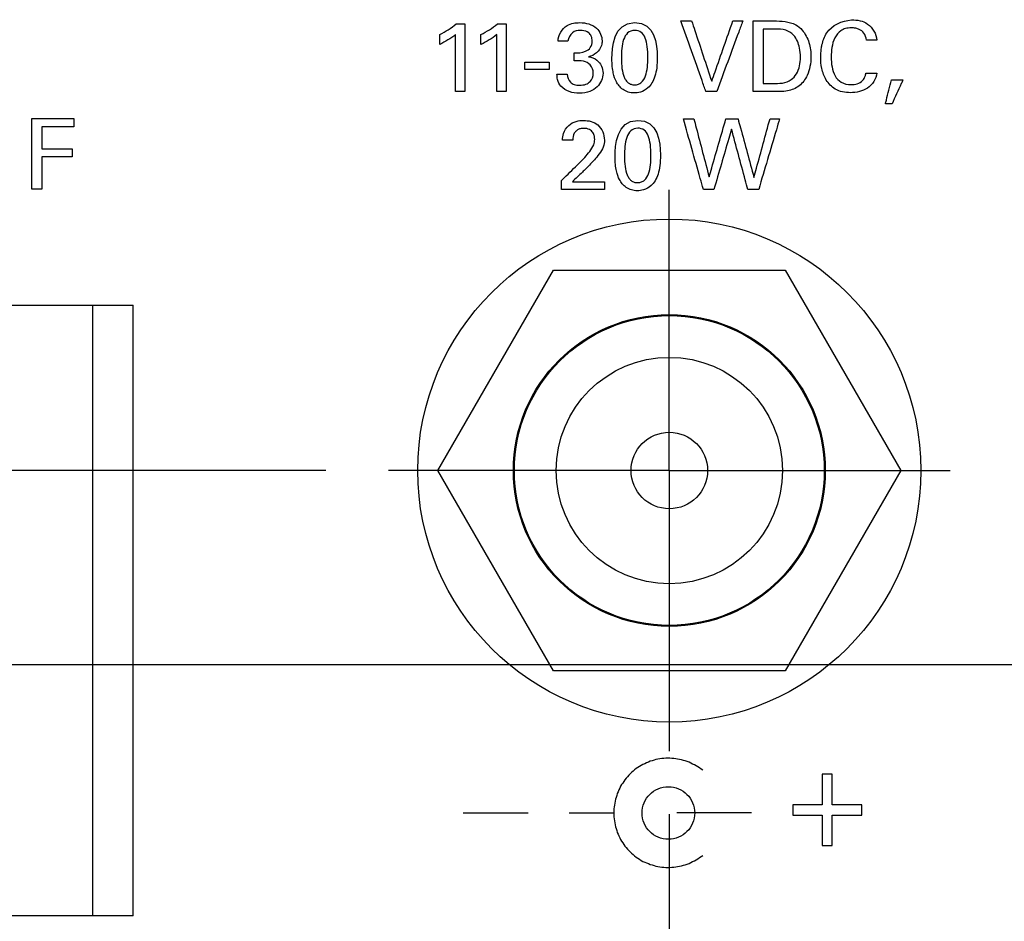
# Model space of a CAD drawing. Header units: inches. Extents: x 0 to 34, y 0 to 22.
# Tile 6 of 100: x 10.7 to 11.7, y 2.6 to 3.5. Entities that reach past the tile are written whole.
import ezdxf

# ---------------------------------------------------------------- set-up
doc = ezdxf.new("R2010")
doc.units = ezdxf.units.IN
doc.header["$LTSCALE"] = 1.87
doc.header["$MEASUREMENT"] = 0
doc.linetypes.add('CENTER', pattern=[0.6, 0.375, -0.075, 0.075, -0.075])
doc.layers.get('0').update_dxf_attribs({"linetype": 'CONTINUOUS'})
for name, color, linetype in [('DATUMCURVES', 7, 'CONTINUOUS'), ('DEFAULT_1', 7, 'CENTER'), ('DIMENSIONS', 7, 'CONTINUOUS')]:
    doc.layers.add(name, color=color, linetype=linetype)
doc.styles.get("Standard").update_dxf_attribs({"font": 'txt', "width": 0.8})
doc.dimstyles.new('DIMSTYLE_1', dxfattribs={"dimtxt": 0.125, "dimasz": 0.18, "dimexe": 0.18, "dimexo": 0.0625, "dimgap": 0.09, "dimtad": 0, "dimtih": 1, "dimtoh": 1, "dimdec": 3, "dimzin": 4, "dimdsep": 46, "dimtxsty": 'STANDARD', "dimblk": '_FILLED', "dimblk1": '_FILLED', "dimblk2": '_FILLED', "dimcen": 0.09, "dimadec": 0, "dimazin": 0, "dimtp": 0.001, "dimtm": 0.001, "dimtfac": 1, "dimtdec": 3, "dimtofl": 0, "dimtmove": 0, "dimatfit": 3, "dimldrblk": '_FILLED', "dimfxl": 1, "dimtolj": 1, "dimtzin": 4, "dimarcsym": 0})

# ---------------------------------------------------------------- blocks, each defined once
blk = doc.blocks.new('_FILLED')
at = {"color": 0, "linetype": 'BYBLOCK'}
blk.add_solid([(0, 0), (-1, 0.1736), (-1, -0.1736)], dxfattribs=at)
blk = doc.blocks.new('*D0')
at = {"layer": 'DIMENSIONS', "color": 2, "linetype": 'CONTINUOUS'}
for p, q in [((11.03997, 3.04193), (7.36783, 3.04193)), ((7.49283, 3.04193), (7.49283, 2.70954)), ((7.49283, 2.07298), (7.49283, 2.45954)), ((9.43001, 2.07298), (7.36783, 2.07298))]:
    blk.add_line(p, q, dxfattribs=at)
at = {"layer": 'DIMENSIONS', "color": 2, "linetype": 'CONTINUOUS', "xscale": 0.18, "yscale": 0.18, "zscale": 0.18}
for p, rotation in [((7.49283, 3.04193), 90), ((7.49283, 2.07298), 270)]:
    blk.add_blockref('_FILLED', p, dxfattribs=dict(at, rotation=rotation))
at = {"layer": 'DIMENSIONS', "color": 2, "linetype": 'CONTINUOUS', "width": 0.8}
for s, p in [('[', (7.40533, 2.52204)), (']', (8.00533, 2.52204)), ('.969', (6.88033, 2.52204)), ('24.61', (7.50533, 2.52204))]:
    blk.add_text(s, height=0.125, dxfattribs=at).set_placement(p)
blk = doc.blocks.new('*D1')
at = {"layer": 'DIMENSIONS', "color": 2, "linetype": 'CONTINUOUS'}
for p, q in [((12.29197, 2.84893), (8.58528, 2.84893)), ((8.71028, 2.84893), (8.71028, 2.5908)), ((8.71028, 2.07298), (8.71028, 2.3408)), ((9.43001, 2.07298), (8.58528, 2.07298))]:
    blk.add_line(p, q, dxfattribs=at)
at = {"layer": 'DIMENSIONS', "color": 2, "linetype": 'CONTINUOUS', "xscale": 0.18, "yscale": 0.18, "zscale": 0.18}
for p, rotation in [((8.71028, 2.84893), 90), ((8.71028, 2.07298), 270)]:
    blk.add_blockref('_FILLED', p, dxfattribs=dict(at, rotation=rotation))
at = {"layer": 'DIMENSIONS', "color": 2, "linetype": 'CONTINUOUS', "width": 0.8}
for s, p in [('[', (8.62278, 2.4033)), (']', (9.22278, 2.4033)), ('.776', (8.09778, 2.4033)), ('19.71', (8.72278, 2.4033))]:
    blk.add_text(s, height=0.125, dxfattribs=at).set_placement(p)
blk = doc.blocks.new('*D2')
at = {"layer": 'DIMENSIONS', "color": 2, "linetype": 'CONTINUOUS'}
for p, q in [((11.38147, 2.70043), (11.38147, 1.36166)), ((9.3424, 2.16036), (9.3424, 1.36166)), ((9.3424, 1.48666), (9.64995, 1.48666)), ((11.38147, 1.48666), (11.09995, 1.48666))]:
    blk.add_line(p, q, dxfattribs=at)
at = {"layer": 'DIMENSIONS', "color": 2, "linetype": 'CONTINUOUS', "xscale": 0.18, "yscale": 0.18, "zscale": 0.18, "rotation": 180}
blk.add_blockref('_FILLED', (9.3424, 1.48666), dxfattribs=at)
at = {"layer": 'DIMENSIONS', "color": 2, "linetype": 'CONTINUOUS', "xscale": 0.18, "yscale": 0.18, "zscale": 0.18}
blk.add_blockref('_FILLED', (11.38147, 1.48666), dxfattribs=at)
at = {"layer": 'DIMENSIONS', "color": 2, "linetype": 'CONTINUOUS', "width": 0.8}
for s, p in [('[', (10.33745, 1.42416)), (']', (10.93745, 1.42416)), ('2.039', (9.71245, 1.42416)), ('51.79', (10.43745, 1.42416))]:
    blk.add_text(s, height=0.125, dxfattribs=at).set_placement(p)
blk = doc.blocks.new('*D3')
at = {"layer": 'DIMENSIONS', "color": 2, "linetype": 'CONTINUOUS'}
for p, q in [((12.35447, 2.78643), (12.35447, 1.00759)), ((9.3424, 2.16036), (9.3424, 1.00759)), ((9.3424, 1.13259), (10.11247, 1.13259)), ((12.35447, 1.13259), (11.56247, 1.13259))]:
    blk.add_line(p, q, dxfattribs=at)
at = {"layer": 'DIMENSIONS', "color": 2, "linetype": 'CONTINUOUS', "xscale": 0.18, "yscale": 0.18, "zscale": 0.18, "rotation": 180}
blk.add_blockref('_FILLED', (9.3424, 1.13259), dxfattribs=at)
at = {"layer": 'DIMENSIONS', "color": 2, "linetype": 'CONTINUOUS', "xscale": 0.18, "yscale": 0.18, "zscale": 0.18}
blk.add_blockref('_FILLED', (12.35447, 1.13259), dxfattribs=at)
at = {"layer": 'DIMENSIONS', "color": 2, "linetype": 'CONTINUOUS', "width": 0.8}
for s, p in [('[', (10.79997, 1.07009)), (']', (11.39997, 1.07009)), ('3.012', (10.17497, 1.07009)), ('76.51', (10.89997, 1.07009))]:
    blk.add_text(s, height=0.125, dxfattribs=at).set_placement(p)

msp = doc.modelspace()

# ---------------------------------------------------------------- linework, layer by layer
at = {"color": 7, "linetype": 'CONTINUOUS'}
for p, q in [((11.15147, 3.04193), (11.26647, 3.24112)), ((11.26647, 3.24112), (11.49647, 3.24112)), ((11.49647, 3.24112), (11.61147, 3.04193)), ((9.86447, 3.20643), (10.84847, 3.20643)), ((10.80847, 2.59943), (10.80847, 3.20643)), ((10.84847, 2.59943), (10.84847, 3.20643)), ((11.26647, 2.84275), (11.15147, 3.04193)), ((11.61147, 3.04193), (11.49647, 2.84275)), ((11.49647, 2.84275), (11.26647, 2.84275)), ((10.84847, 2.59943), (9.86447, 2.59943))]:
    msp.add_line(p, q, dxfattribs=at)
for radius in [0.25, 0.155, 0.154, 0.1125, 0.038]:
    msp.add_circle((11.38147, 3.04193), radius, dxfattribs=at)
at = {"layer": 'DATUMCURVES', "color": 40, "linetype": 'CONTINUOUS'}
for points in [[(11.15333, 3.47526, 5.187), (11.15908, 3.47827, 5.187), (11.16471, 3.48166, 5.187), (11.16966, 3.48586, 5.187)], [(11.16966, 3.48586, 5.187), (11.17255, 3.48586, 5.187), (11.17543, 3.48586, 5.187), (11.17832, 3.48586, 5.187)], [(11.19426, 3.47526, 5.187), (11.20001, 3.47827, 5.187), (11.20564, 3.48166, 5.187), (11.2106, 3.48586, 5.187)], [(11.2106, 3.48586, 5.187), (11.21348, 3.48586, 5.187), (11.21637, 3.48586, 5.187), (11.21925, 3.48586, 5.187)], [(11.32444, 3.45145, 5.187), (11.32444, 3.46145, 5.187), (11.32561, 3.48722, 5.187), (11.347, 3.48722, 5.187)], [(11.347, 3.48722, 5.187), (11.36713, 3.48722, 5.187), (11.36955, 3.46564, 5.187), (11.36955, 3.453, 5.187)], [(11.16899, 3.47526, 5.187), (11.16428, 3.47132, 5.187), (11.15889, 3.46815, 5.187), (11.15333, 3.46554, 5.187)], [(11.20991, 3.47526, 5.187), (11.2052, 3.47132, 5.187), (11.19982, 3.46815, 5.187), (11.19426, 3.46554, 5.187)], [(11.28682, 3.44921, 5.187), (11.28682, 3.45183, 5.187), (11.28682, 3.45446, 5.187), (11.28682, 3.45708, 5.187)], [(11.23782, 3.44046, 5.187), (11.23782, 3.44292, 5.187), (11.23782, 3.44538, 5.187), (11.23782, 3.44785, 5.187)], [(11.26222, 3.44785, 5.187), (11.26222, 3.44538, 5.187), (11.26222, 3.44292, 5.187), (11.26222, 3.44046, 5.187)], [(11.48418, 3.42656, 5.187), (11.49044, 3.42656, 5.187), (11.49755, 3.42669, 5.187), (11.50256, 3.43044, 5.187)], [(11.60279, 3.40633, 5.187), (11.60059, 3.40633, 5.187), (11.59838, 3.40633, 5.187), (11.59618, 3.40633, 5.187)], [(10.78975, 3.39195, 5.187), (10.78975, 3.38919, 5.187), (10.78975, 3.38644, 5.187), (10.78975, 3.38368, 5.187)], [(11.32755, 3.35422, 5.187), (11.32755, 3.36423, 5.187), (11.32872, 3.39, 5.187), (11.35011, 3.39, 5.187)], [(11.35011, 3.39, 5.187), (11.37023, 3.39, 5.187), (11.37267, 3.36842, 5.187), (11.37267, 3.35578, 5.187)], [(10.7879, 3.3618, 5.187), (10.7879, 3.35908, 5.187), (10.7879, 3.35636, 5.187), (10.7879, 3.35364, 5.187)], [(11.31715, 3.32904, 5.187), (11.31715, 3.32648, 5.187), (11.31715, 3.32392, 5.187), (11.31715, 3.32136, 5.187)], [(11.35515, 2.74969, 5.187), (11.35292, 2.74833, 5.187), (11.3507, 2.74696, 5.187), (11.34848, 2.74559, 5.187)], [(11.36245, 2.75292, 5.187), (11.36001, 2.75184, 5.187), (11.35758, 2.75077, 5.187), (11.35515, 2.74969, 5.187)], [(11.37005, 2.75509, 5.187), (11.36752, 2.75437, 5.187), (11.36498, 2.75364, 5.187), (11.36245, 2.75292, 5.187)], [(11.37798, 2.75607, 5.187), (11.37534, 2.75574, 5.187), (11.37269, 2.75541, 5.187), (11.37005, 2.75509, 5.187)], [(11.378, 2.75607, 5.187), (11.37799, 2.75607, 5.187), (11.37798, 2.75607, 5.187), (11.37798, 2.75607, 5.187)], [(11.38592, 2.75574, 5.187), (11.38328, 2.75585, 5.187), (11.38064, 2.75596, 5.187), (11.378, 2.75607, 5.187)], [(11.39352, 2.75449, 5.187), (11.39099, 2.75491, 5.187), (11.38846, 2.75532, 5.187), (11.38592, 2.75574, 5.187)], [(11.40114, 2.75194, 5.187), (11.3986, 2.75279, 5.187), (11.39606, 2.75364, 5.187), (11.39352, 2.75449, 5.187)], [(11.40811, 2.74847, 5.187), (11.40579, 2.74963, 5.187), (11.40347, 2.75079, 5.187), (11.40114, 2.75194, 5.187)], [(11.34247, 2.74052, 5.187), (11.34078, 2.73851, 5.187), (11.33909, 2.73651, 5.187), (11.33739, 2.7345, 5.187)], [(11.34848, 2.74559, 5.187), (11.34647, 2.7439, 5.187), (11.34447, 2.74221, 5.187), (11.34247, 2.74052, 5.187)], [(11.41479, 2.74402, 5.187), (11.41256, 2.7455, 5.187), (11.41034, 2.74699, 5.187), (11.40811, 2.74847, 5.187)], [(11.33739, 2.7345, 5.187), (11.33591, 2.73238, 5.187), (11.33443, 2.73027, 5.187), (11.33295, 2.72815, 5.187)], [(11.3298, 2.72085, 5.187), (11.32906, 2.71831, 5.187), (11.32832, 2.71577, 5.187), (11.32757, 2.71323, 5.187)], [(11.33295, 2.72815, 5.187), (11.3319, 2.72572, 5.187), (11.33085, 2.72329, 5.187), (11.3298, 2.72085, 5.187)], [(11.32757, 2.71323, 5.187), (11.32715, 2.71068, 5.187), (11.32672, 2.70813, 5.187), (11.3263, 2.70558, 5.187)], [(11.24131, 2.70143, 5.187), (11.21974, 2.70143, 5.187), (11.19817, 2.70143, 5.187), (11.1766, 2.70143, 5.187)], [(11.3263, 2.70149, 5.187), (11.3115, 2.70149, 5.187), (11.2967, 2.70149, 5.187), (11.28191, 2.70149, 5.187)], [(11.3263, 2.70558, 5.187), (11.3263, 2.70294, 5.187), (11.3263, 2.7003, 5.187), (11.3263, 2.69766, 5.187)], [(11.46302, 2.70154, 5.187), (11.43838, 2.70153, 5.187), (11.41374, 2.70152, 5.187), (11.3891, 2.70151, 5.187)], [(11.3263, 2.69766, 5.187), (11.32672, 2.69502, 5.187), (11.32715, 2.69238, 5.187), (11.32757, 2.68974, 5.187)], [(11.32757, 2.68974, 5.187), (11.32832, 2.68722, 5.187), (11.32906, 2.68469, 5.187), (11.3298, 2.68217, 5.187)], [(11.3298, 2.68217, 5.187), (11.33086, 2.67985, 5.187), (11.33191, 2.67752, 5.187), (11.33297, 2.6752, 5.187)], [(11.33297, 2.6752, 5.187), (11.33446, 2.67298, 5.187), (11.33594, 2.67075, 5.187), (11.33742, 2.66853, 5.187)], [(11.33742, 2.66853, 5.187), (11.33911, 2.66662, 5.187), (11.3408, 2.66471, 5.187), (11.34249, 2.6628, 5.187)], [(11.34249, 2.6628, 5.187), (11.3445, 2.66112, 5.187), (11.34651, 2.65944, 5.187), (11.34852, 2.65776, 5.187)], [(11.34852, 2.65776, 5.187), (11.35074, 2.65627, 5.187), (11.35297, 2.65479, 5.187), (11.35519, 2.65331, 5.187)], [(11.35519, 2.65331, 5.187), (11.35762, 2.65236, 5.187), (11.36005, 2.65141, 5.187), (11.36249, 2.65046, 5.187)], [(11.40118, 2.65141, 5.187), (11.40351, 2.65258, 5.187), (11.40583, 2.65374, 5.187), (11.40815, 2.65491, 5.187)], [(11.40815, 2.65491, 5.187), (11.41037, 2.65638, 5.187), (11.41259, 2.65786, 5.187), (11.41481, 2.65933, 5.187)], [(11.36249, 2.65046, 5.187), (11.36503, 2.64972, 5.187), (11.36757, 2.64898, 5.187), (11.37011, 2.64824, 5.187)], [(11.37011, 2.64824, 5.187), (11.37274, 2.64792, 5.187), (11.37538, 2.6476, 5.187), (11.37802, 2.64729, 5.187)], [(11.37802, 2.64729, 5.187), (11.38066, 2.64739, 5.187), (11.38331, 2.64749, 5.187), (11.38595, 2.64759, 5.187)], [(11.38595, 2.64759, 5.187), (11.38849, 2.64801, 5.187), (11.39103, 2.64844, 5.187), (11.39357, 2.64886, 5.187)], [(11.39357, 2.64886, 5.187), (11.39611, 2.64971, 5.187), (11.39865, 2.65056, 5.187), (11.40118, 2.65141, 5.187)]]:
    msp.add_open_spline(points, degree=3, dxfattribs=at)
for points, knots in [([(11.17832, 3.48586, 5.187), (11.17832, 3.48235, 5.187), (11.17832, 3.45993, 5.187), (11.17832, 3.4375, 5.187), (11.17832, 3.41858, 5.187)], [0, 0, 0, 0, 0.15625, 1, 1, 1, 1]), ([(11.21925, 3.48586, 5.187), (11.21925, 3.48235, 5.187), (11.21925, 3.45993, 5.187), (11.21925, 3.4375, 5.187), (11.21925, 3.41858, 5.187)], [0, 0, 0, 0, 0.15625, 1, 1, 1, 1]), ([(11.27087, 3.46875, 5.187), (11.27108, 3.47472, 5.187), (11.27742, 3.48565, 5.187), (11.2883, 3.48712, 5.187), (11.29265, 3.48712, 5.187)], [0, 0, 0, 0, 0.578866, 1, 1, 1, 1]), ([(11.29265, 3.48712, 5.187), (11.29845, 3.48712, 5.187), (11.30988, 3.48441, 5.187), (11.31462, 3.47352, 5.187), (11.31462, 3.46894, 5.187)], [0, 0, 0, 0, 0.559117, 1, 1, 1, 1]), ([(11.41787, 3.41858, 5.187), (11.41657, 3.42224, 5.187), (11.40824, 3.44564, 5.187), (11.39992, 3.46904, 5.187), (11.39289, 3.48878, 5.187)], [0, 0, 0, 0, 0.15625, 1, 1, 1, 1]), ([(11.39289, 3.48878, 5.187), (11.39345, 3.48878, 5.187), (11.39705, 3.48878, 5.187), (11.40064, 3.48878, 5.187), (11.40368, 3.48878, 5.187)], [0, 0, 0, 0, 0.15625, 1, 1, 1, 1]), ([(11.40368, 3.48878, 5.187), (11.40472, 3.48565, 5.187), (11.41136, 3.46566, 5.187), (11.418, 3.44566, 5.187), (11.42361, 3.42879, 5.187)], [0, 0, 0, 0, 0.15625, 1, 1, 1, 1]), ([(11.42361, 3.42879, 5.187), (11.4247, 3.43191, 5.187), (11.4317, 3.45191, 5.187), (11.43871, 3.47191, 5.187), (11.44461, 3.48878, 5.187)], [0, 0, 0, 0, 0.15625, 1, 1, 1, 1]), ([(11.45443, 3.48878, 5.187), (11.45309, 3.48512, 5.187), (11.44446, 3.46172, 5.187), (11.43584, 3.43832, 5.187), (11.42857, 3.41858, 5.187)], [0, 0, 0, 0, 0.15625, 1, 1, 1, 1]), ([(11.44461, 3.48878, 5.187), (11.44512, 3.48878, 5.187), (11.4484, 3.48878, 5.187), (11.45167, 3.48878, 5.187), (11.45443, 3.48878, 5.187)], [0, 0, 0, 0, 0.15625, 1, 1, 1, 1]), ([(11.46493, 3.48878, 5.187), (11.46599, 3.48878, 5.187), (11.47276, 3.48878, 5.187), (11.47953, 3.48878, 5.187), (11.48525, 3.48878, 5.187)], [0, 0, 0, 0, 0.15625, 1, 1, 1, 1]), ([(11.46493, 3.41858, 5.187), (11.46493, 3.42224, 5.187), (11.46493, 3.44564, 5.187), (11.46493, 3.46904, 5.187), (11.46493, 3.48878, 5.187)], [0, 0, 0, 0, 0.15625, 1, 1, 1, 1]), ([(11.48525, 3.48878, 5.187), (11.49267, 3.48878, 5.187), (11.5037, 3.48848, 5.187), (11.51175, 3.48174, 5.187), (11.51354, 3.47964, 5.187)], [0, 0, 0, 0, 0.728785, 1, 1, 1, 1]), ([(11.53249, 3.46091, 5.187), (11.53268, 3.46225, 5.187), (11.53367, 3.46782, 5.187), (11.53855, 3.4824, 5.187), (11.55871, 3.49196, 5.187), (11.58031, 3.48767, 5.187), (11.58733, 3.47596, 5.187), (11.58781, 3.46982, 5.187)], [0, 0, 0, 0, 0.050517, 0.212168, 0.562563, 0.767784, 1, 1, 1, 1]), ([(11.15333, 3.46554, 5.187), (11.15333, 3.46604, 5.187), (11.15333, 3.46929, 5.187), (11.15333, 3.47253, 5.187), (11.15333, 3.47526, 5.187)], [0, 0, 0, 0, 0.15625, 1, 1, 1, 1]), ([(11.16899, 3.41858, 5.187), (11.16899, 3.42153, 5.187), (11.16899, 3.44043, 5.187), (11.16899, 3.45932, 5.187), (11.16899, 3.47526, 5.187)], [0, 0, 0, 0, 0.15625, 1, 1, 1, 1]), ([(11.19426, 3.46554, 5.187), (11.19426, 3.46604, 5.187), (11.19426, 3.46929, 5.187), (11.19426, 3.47253, 5.187), (11.19426, 3.47526, 5.187)], [0, 0, 0, 0, 0.15625, 1, 1, 1, 1]), ([(11.20991, 3.41858, 5.187), (11.20991, 3.42153, 5.187), (11.20991, 3.44043, 5.187), (11.20991, 3.45932, 5.187), (11.20991, 3.47526, 5.187)], [0, 0, 0, 0, 0.15625, 1, 1, 1, 1]), ([(11.29488, 3.47927, 5.187), (11.29424, 3.47933, 5.187), (11.29077, 3.47945, 5.187), (11.28406, 3.47806, 5.187), (11.28102, 3.47191, 5.187), (11.28069, 3.46875, 5.187)], [0, 0, 0, 0, 0.095359, 0.508717, 1, 1, 1, 1]), ([(11.28682, 3.45708, 5.187), (11.29067, 3.45675, 5.187), (11.29681, 3.45707, 5.187), (11.30375, 3.46204, 5.187), (11.30517, 3.46816, 5.187), (11.30437, 3.47349, 5.187), (11.30098, 3.47795, 5.187), (11.29729, 3.47906, 5.187), (11.29488, 3.47927, 5.187)], [0, 0, 0, 0, 0.288352, 0.434195, 0.602077, 0.724833, 0.827485, 1, 1, 1, 1]), ([(11.3471, 3.47944, 5.187), (11.34449, 3.47943, 5.187), (11.3394, 3.47751, 5.187), (11.3357, 3.47059, 5.187), (11.33397, 3.46138, 5.187), (11.33365, 3.451, 5.187), (11.33416, 3.44106, 5.187), (11.33585, 3.43396, 5.187), (11.33818, 3.42965, 5.187), (11.34044, 3.4272, 5.187), (11.34286, 3.42592, 5.187), (11.34473, 3.42544, 5.187), (11.34603, 3.42532, 5.187), (11.34642, 3.42528, 5.187), (11.3469, 3.42529, 5.187)], [0, 0, 0, 0, 0.111548, 0.223096, 0.334644, 0.446192, 0.584644, 0.723096, 0.792322, 0.861548, 0.930774, 0.965387, 0.982693, 1, 1, 1, 1]), ([(11.3469, 3.42529, 5.187), (11.3474, 3.4253, 5.187), (11.34904, 3.4254, 5.187), (11.35129, 3.42607, 5.187), (11.35488, 3.42824, 5.187), (11.35809, 3.43381, 5.187), (11.35987, 3.44274, 5.187), (11.36044, 3.45764, 5.187), (11.35898, 3.47044, 5.187), (11.35396, 3.47804, 5.187), (11.34936, 3.47945, 5.187), (11.3471, 3.47944, 5.187)], [0, 0, 0, 0, 0.026726, 0.053453, 0.106905, 0.213811, 0.320716, 0.427622, 0.713811, 0.856905, 1, 1, 1, 1]), ([(11.48632, 3.48071, 5.187), (11.48571, 3.48071, 5.187), (11.48182, 3.48071, 5.187), (11.47793, 3.48071, 5.187), (11.47465, 3.48071, 5.187)], [0, 0, 0, 0, 0.15625, 1, 1, 1, 1]), ([(11.47465, 3.48071, 5.187), (11.47465, 3.47789, 5.187), (11.47465, 3.45984, 5.187), (11.47465, 3.44179, 5.187), (11.47465, 3.42656, 5.187)], [0, 0, 0, 0, 0.15625, 1, 1, 1, 1]), ([(11.51354, 3.47964, 5.187), (11.51659, 3.47607, 5.187), (11.52104, 3.46737, 5.187), (11.523, 3.45159, 5.187), (11.52029, 3.43603, 5.187), (11.5114, 3.42337, 5.187), (11.49843, 3.41826, 5.187), (11.48941, 3.41858, 5.187), (11.48467, 3.41858, 5.187)], [0, 0, 0, 0, 0.161567, 0.325647, 0.542246, 0.690958, 0.836633, 1, 1, 1, 1]), ([(11.51179, 3.45271, 5.187), (11.51179, 3.45579, 5.187), (11.51105, 3.46346, 5.187), (11.50705, 3.47424, 5.187), (11.49686, 3.48058, 5.187), (11.48996, 3.48071, 5.187), (11.48632, 3.48071, 5.187)], [0, 0, 0, 0, 0.212861, 0.535381, 0.748028, 1, 1, 1, 1]), ([(11.57741, 3.46982, 5.187), (11.57702, 3.47228, 5.187), (11.57566, 3.47674, 5.187), (11.571, 3.48038, 5.187), (11.56651, 3.48175, 5.187), (11.56184, 3.48214, 5.187), (11.55671, 3.48155, 5.187), (11.55047, 3.47869, 5.187), (11.54526, 3.47197, 5.187), (11.54276, 3.46261, 5.187), (11.54209, 3.45285, 5.187), (11.54255, 3.44638, 5.187), (11.54316, 3.44312, 5.187)], [0, 0, 0, 0, 0.105452, 0.186695, 0.238611, 0.302602, 0.383932, 0.454588, 0.587596, 0.726468, 0.860143, 1, 1, 1, 1]), ([(11.28069, 3.46875, 5.187), (11.28018, 3.46875, 5.187), (11.27691, 3.46875, 5.187), (11.27363, 3.46875, 5.187), (11.27087, 3.46875, 5.187)], [0, 0, 0, 0, 0.15625, 1, 1, 1, 1]), ([(11.31462, 3.46894, 5.187), (11.31462, 3.46743, 5.187), (11.31375, 3.46018, 5.187), (11.30677, 3.45434, 5.187), (11.30121, 3.45309, 5.187)], [0, 0, 0, 0, 0.209413, 1, 1, 1, 1]), ([(11.58781, 3.46982, 5.187), (11.58727, 3.46982, 5.187), (11.5838, 3.46982, 5.187), (11.58034, 3.46982, 5.187), (11.57741, 3.46982, 5.187)], [0, 0, 0, 0, 0.15625, 1, 1, 1, 1]), ([(11.58763, 3.43705, 5.187), (11.58701, 3.43124, 5.187), (11.58154, 3.42254, 5.187), (11.57036, 3.41824, 5.187), (11.5593, 3.41689, 5.187), (11.54643, 3.41937, 5.187), (11.53661, 3.42956, 5.187), (11.53266, 3.44123, 5.187), (11.53165, 3.45182, 5.187), (11.53211, 3.45825, 5.187), (11.53249, 3.46091, 5.187)], [0, 0, 0, 0, 0.184046, 0.276789, 0.37184, 0.534052, 0.66729, 0.796628, 0.91558, 1, 1, 1, 1]), ([(11.23782, 3.44785, 5.187), (11.23909, 3.44785, 5.187), (11.24722, 3.44785, 5.187), (11.25536, 3.44785, 5.187), (11.26222, 3.44785, 5.187)], [0, 0, 0, 0, 0.15625, 1, 1, 1, 1]), ([(11.30587, 3.43686, 5.187), (11.3059, 3.43988, 5.187), (11.30394, 3.44557, 5.187), (11.29566, 3.44957, 5.187), (11.28993, 3.44929, 5.187), (11.28682, 3.44921, 5.187)], [0, 0, 0, 0, 0.339096, 0.63684, 1, 1, 1, 1]), ([(11.30121, 3.45309, 5.187), (11.30415, 3.45268, 5.187), (11.312, 3.45016, 5.187), (11.3156, 3.44158, 5.187), (11.3156, 3.43676, 5.187)], [0, 0, 0, 0, 0.381769, 1, 1, 1, 1]), ([(11.36955, 3.453, 5.187), (11.36955, 3.44503, 5.187), (11.36799, 3.43268, 5.187), (11.36135, 3.42208, 5.187), (11.35251, 3.41749, 5.187), (11.34553, 3.41701, 5.187), (11.34058, 3.41787, 5.187), (11.33534, 3.42039, 5.187), (11.33138, 3.42407, 5.187), (11.32828, 3.42896, 5.187), (11.32556, 3.43608, 5.187), (11.32444, 3.44542, 5.187), (11.32444, 3.45145, 5.187)], [0, 0, 0, 0, 0.085647, 0.171295, 0.237987, 0.304679, 0.403732, 0.502785, 0.601839, 0.700892, 0.850446, 1, 1, 1, 1]), ([(11.50256, 3.43044, 5.187), (11.50462, 3.43199, 5.187), (11.51031, 3.43829, 5.187), (11.51179, 3.44704, 5.187), (11.51179, 3.45271, 5.187)], [0, 0, 0, 0, 0.313027, 1, 1, 1, 1]), ([(11.26222, 3.44046, 5.187), (11.26095, 3.44046, 5.187), (11.25282, 3.44046, 5.187), (11.24468, 3.44046, 5.187), (11.23782, 3.44046, 5.187)], [0, 0, 0, 0, 0.15625, 1, 1, 1, 1]), ([(11.3156, 3.43676, 5.187), (11.3156, 3.43188, 5.187), (11.312, 3.42383, 5.187), (11.30217, 3.41789, 5.187), (11.29224, 3.41644, 5.187), (11.282, 3.41782, 5.187), (11.27374, 3.42276, 5.187), (11.27012, 3.42976, 5.187), (11.26987, 3.43407, 5.187), (11.2698, 3.43589, 5.187)], [0, 0, 0, 0, 0.219679, 0.348955, 0.504905, 0.661174, 0.807804, 0.918008, 1, 1, 1, 1]), ([(11.2698, 3.43589, 5.187), (11.27034, 3.43589, 5.187), (11.27377, 3.43589, 5.187), (11.27721, 3.43589, 5.187), (11.28011, 3.43589, 5.187)], [0, 0, 0, 0, 0.15625, 1, 1, 1, 1]), ([(11.28011, 3.43589, 5.187), (11.28007, 3.43307, 5.187), (11.28166, 3.42832, 5.187), (11.28727, 3.4253, 5.187), (11.29268, 3.42465, 5.187), (11.29828, 3.42542, 5.187), (11.30412, 3.42906, 5.187), (11.30585, 3.43381, 5.187), (11.30587, 3.43686, 5.187)], [0, 0, 0, 0, 0.220496, 0.33765, 0.480718, 0.641216, 0.770924, 1, 1, 1, 1]), ([(11.54316, 3.44312, 5.187), (11.54373, 3.44004, 5.187), (11.5455, 3.43416, 5.187), (11.55216, 3.42678, 5.187), (11.56087, 3.42507, 5.187), (11.56839, 3.42598, 5.187), (11.57355, 3.42903, 5.187), (11.5761, 3.43325, 5.187), (11.57673, 3.43594, 5.187), (11.57693, 3.43705, 5.187)], [0, 0, 0, 0, 0.191223, 0.370916, 0.578777, 0.706078, 0.831771, 0.930378, 1, 1, 1, 1]), ([(11.57693, 3.43705, 5.187), (11.57749, 3.43705, 5.187), (11.58105, 3.43705, 5.187), (11.58462, 3.43705, 5.187), (11.58763, 3.43705, 5.187)], [0, 0, 0, 0, 0.15625, 1, 1, 1, 1]), ([(11.47465, 3.42656, 5.187), (11.47515, 3.42656, 5.187), (11.47832, 3.42656, 5.187), (11.4815, 3.42656, 5.187), (11.48418, 3.42656, 5.187)], [0, 0, 0, 0, 0.15625, 1, 1, 1, 1]), ([(11.59618, 3.40633, 5.187), (11.5965, 3.40758, 5.187), (11.59858, 3.41555, 5.187), (11.60065, 3.42352, 5.187), (11.6024, 3.43025, 5.187)], [0, 0, 0, 0, 0.15625, 1, 1, 1, 1]), ([(11.6024, 3.43025, 5.187), (11.60299, 3.43025, 5.187), (11.60675, 3.43025, 5.187), (11.61051, 3.43025, 5.187), (11.61368, 3.43025, 5.187)], [0, 0, 0, 0, 0.15625, 1, 1, 1, 1]), ([(11.61368, 3.43025, 5.187), (11.61311, 3.429, 5.187), (11.60948, 3.42103, 5.187), (11.60585, 3.41306, 5.187), (11.60279, 3.40633, 5.187)], [0, 0, 0, 0, 0.15625, 1, 1, 1, 1]), ([(11.17832, 3.41858, 5.187), (11.17783, 3.41858, 5.187), (11.17472, 3.41858, 5.187), (11.17161, 3.41858, 5.187), (11.16899, 3.41858, 5.187)], [0, 0, 0, 0, 0.15625, 1, 1, 1, 1]), ([(11.21925, 3.41858, 5.187), (11.21876, 3.41858, 5.187), (11.21565, 3.41858, 5.187), (11.21254, 3.41858, 5.187), (11.20991, 3.41858, 5.187)], [0, 0, 0, 0, 0.15625, 1, 1, 1, 1]), ([(11.42857, 3.41858, 5.187), (11.42801, 3.41858, 5.187), (11.42445, 3.41858, 5.187), (11.42088, 3.41858, 5.187), (11.41787, 3.41858, 5.187)], [0, 0, 0, 0, 0.15625, 1, 1, 1, 1]), ([(11.48467, 3.41858, 5.187), (11.48364, 3.41858, 5.187), (11.47706, 3.41858, 5.187), (11.47048, 3.41858, 5.187), (11.46493, 3.41858, 5.187)], [0, 0, 0, 0, 0.15625, 1, 1, 1, 1]), ([(10.74794, 3.32175, 5.187), (10.74794, 3.32541, 5.187), (10.74794, 3.34881, 5.187), (10.74794, 3.37221, 5.187), (10.74794, 3.39195, 5.187)], [0, 0, 0, 0, 0.15625, 1, 1, 1, 1]), ([(10.74794, 3.39195, 5.187), (10.75012, 3.39195, 5.187), (10.76405, 3.39195, 5.187), (10.77799, 3.39195, 5.187), (10.78975, 3.39195, 5.187)], [0, 0, 0, 0, 0.15625, 1, 1, 1, 1]), ([(11.27534, 3.37026, 5.187), (11.27541, 3.37253, 5.187), (11.27594, 3.37806, 5.187), (11.28074, 3.38541, 5.187), (11.28853, 3.38931, 5.187), (11.29864, 3.39047, 5.187), (11.31256, 3.3874, 5.187), (11.31695, 3.37578, 5.187), (11.31695, 3.37026, 5.187)], [0, 0, 0, 0, 0.107056, 0.258369, 0.390727, 0.504154, 0.739303, 1, 1, 1, 1]), ([(11.39541, 3.39156, 5.187), (11.39595, 3.39156, 5.187), (11.39942, 3.39156, 5.187), (11.40289, 3.39156, 5.187), (11.40581, 3.39156, 5.187)], [0, 0, 0, 0, 0.15625, 1, 1, 1, 1]), ([(11.41534, 3.32136, 5.187), (11.41431, 3.32502, 5.187), (11.40766, 3.34841, 5.187), (11.40102, 3.37181, 5.187), (11.39541, 3.39156, 5.187)], [0, 0, 0, 0, 0.15625, 1, 1, 1, 1]), ([(11.40581, 3.39156, 5.187), (11.4066, 3.38855, 5.187), (11.41166, 3.3693, 5.187), (11.41672, 3.35005, 5.187), (11.42099, 3.3338, 5.187)], [0, 0, 0, 0, 0.15625, 1, 1, 1, 1]), ([(11.42099, 3.3338, 5.187), (11.42186, 3.33681, 5.187), (11.42743, 3.35606, 5.187), (11.43301, 3.37531, 5.187), (11.43771, 3.39156, 5.187)], [0, 0, 0, 0, 0.15625, 1, 1, 1, 1]), ([(11.43771, 3.39156, 5.187), (11.43834, 3.39156, 5.187), (11.44235, 3.39156, 5.187), (11.44637, 3.39156, 5.187), (11.44976, 3.39156, 5.187)], [0, 0, 0, 0, 0.15625, 1, 1, 1, 1]), ([(11.44976, 3.39156, 5.187), (11.45059, 3.38852, 5.187), (11.45587, 3.36911, 5.187), (11.46115, 3.3497, 5.187), (11.46561, 3.33332, 5.187)], [0, 0, 0, 0, 0.15625, 1, 1, 1, 1]), ([(11.46561, 3.33332, 5.187), (11.46644, 3.33635, 5.187), (11.47175, 3.35576, 5.187), (11.47707, 3.37518, 5.187), (11.48155, 3.39156, 5.187)], [0, 0, 0, 0, 0.15625, 1, 1, 1, 1]), ([(11.49108, 3.39156, 5.187), (11.49, 3.3879, 5.187), (11.48306, 3.3645, 5.187), (11.47613, 3.3411, 5.187), (11.47028, 3.32136, 5.187)], [0, 0, 0, 0, 0.15625, 1, 1, 1, 1]), ([(11.48155, 3.39156, 5.187), (11.48205, 3.39156, 5.187), (11.48523, 3.39156, 5.187), (11.4884, 3.39156, 5.187), (11.49108, 3.39156, 5.187)], [0, 0, 0, 0, 0.15625, 1, 1, 1, 1]), ([(10.75786, 3.38368, 5.187), (10.75786, 3.38254, 5.187), (10.75786, 3.37525, 5.187), (10.75786, 3.36796, 5.187), (10.75786, 3.3618, 5.187)], [0, 0, 0, 0, 0.15625, 1, 1, 1, 1]), ([(10.78975, 3.38368, 5.187), (10.78809, 3.38368, 5.187), (10.77746, 3.38368, 5.187), (10.76683, 3.38368, 5.187), (10.75786, 3.38368, 5.187)], [0, 0, 0, 0, 0.15625, 1, 1, 1, 1]), ([(11.28875, 3.37938, 5.187), (11.28805, 3.37872, 5.187), (11.28601, 3.37603, 5.187), (11.28555, 3.37259, 5.187), (11.28555, 3.37026, 5.187)], [0, 0, 0, 0, 0.290057, 1, 1, 1, 1]), ([(11.29197, 3.34751, 5.187), (11.29384, 3.34933, 5.187), (11.2975, 3.35303, 5.187), (11.30246, 3.35898, 5.187), (11.30643, 3.36482, 5.187), (11.30753, 3.37028, 5.187), (11.30708, 3.37443, 5.187), (11.30574, 3.37809, 5.187), (11.30208, 3.38147, 5.187), (11.29729, 3.38222, 5.187), (11.29317, 3.38182, 5.187), (11.2905, 3.38082, 5.187), (11.28921, 3.37983, 5.187), (11.28875, 3.37938, 5.187)], [0, 0, 0, 0, 0.143627, 0.285935, 0.427651, 0.52723, 0.584665, 0.656328, 0.737681, 0.845658, 0.911668, 0.965071, 1, 1, 1, 1]), ([(11.3502, 3.38222, 5.187), (11.3476, 3.38221, 5.187), (11.3425, 3.38029, 5.187), (11.33881, 3.37336, 5.187), (11.33707, 3.36416, 5.187), (11.33675, 3.35378, 5.187), (11.33727, 3.34384, 5.187), (11.33896, 3.33674, 5.187), (11.34128, 3.33243, 5.187), (11.34354, 3.32998, 5.187), (11.34596, 3.32869, 5.187), (11.34783, 3.32822, 5.187), (11.34914, 3.32809, 5.187), (11.34953, 3.32805, 5.187), (11.35001, 3.32807, 5.187)], [0, 0, 0, 0, 0.111548, 0.223096, 0.334644, 0.446192, 0.584644, 0.723096, 0.792322, 0.861548, 0.930774, 0.965387, 0.982693, 1, 1, 1, 1]), ([(11.35001, 3.32807, 5.187), (11.35051, 3.32808, 5.187), (11.35214, 3.32818, 5.187), (11.3544, 3.32884, 5.187), (11.35799, 3.33102, 5.187), (11.36119, 3.33659, 5.187), (11.36298, 3.34552, 5.187), (11.36355, 3.36041, 5.187), (11.36209, 3.37322, 5.187), (11.35707, 3.38082, 5.187), (11.35246, 3.38223, 5.187), (11.3502, 3.38222, 5.187)], [0, 0, 0, 0, 0.026726, 0.053453, 0.106905, 0.213811, 0.320716, 0.427622, 0.713811, 0.856905, 1, 1, 1, 1]), ([(11.44325, 3.38134, 5.187), (11.44234, 3.37822, 5.187), (11.43654, 3.35822, 5.187), (11.43074, 3.33823, 5.187), (11.42585, 3.32136, 5.187)], [0, 0, 0, 0, 0.15625, 1, 1, 1, 1]), ([(11.45949, 3.32136, 5.187), (11.45864, 3.32448, 5.187), (11.45323, 3.34448, 5.187), (11.44782, 3.36447, 5.187), (11.44325, 3.38134, 5.187)], [0, 0, 0, 0, 0.15625, 1, 1, 1, 1]), ([(11.28555, 3.37026, 5.187), (11.28502, 3.37026, 5.187), (11.28162, 3.37026, 5.187), (11.27821, 3.37026, 5.187), (11.27534, 3.37026, 5.187)], [0, 0, 0, 0, 0.15625, 1, 1, 1, 1]), ([(11.31695, 3.37026, 5.187), (11.31695, 3.36922, 5.187), (11.31682, 3.36292, 5.187), (11.31259, 3.35752, 5.187), (11.30937, 3.35344, 5.187)], [0, 0, 0, 0, 0.167775, 1, 1, 1, 1]), ([(10.75786, 3.3618, 5.187), (10.75942, 3.3618, 5.187), (10.76944, 3.3618, 5.187), (10.77945, 3.3618, 5.187), (10.7879, 3.3618, 5.187)], [0, 0, 0, 0, 0.15625, 1, 1, 1, 1]), ([(10.75786, 3.35364, 5.187), (10.75786, 3.35198, 5.187), (10.75786, 3.34135, 5.187), (10.75786, 3.33072, 5.187), (10.75786, 3.32175, 5.187)], [0, 0, 0, 0, 0.15625, 1, 1, 1, 1]), ([(10.7879, 3.35364, 5.187), (10.78634, 3.35364, 5.187), (10.77632, 3.35364, 5.187), (10.76631, 3.35364, 5.187), (10.75786, 3.35364, 5.187)], [0, 0, 0, 0, 0.15625, 1, 1, 1, 1]), ([(11.27437, 3.33021, 5.187), (11.27529, 3.33111, 5.187), (11.28116, 3.33688, 5.187), (11.28702, 3.34264, 5.187), (11.29197, 3.34751, 5.187)], [0, 0, 0, 0, 0.15625, 1, 1, 1, 1]), ([(11.30937, 3.35344, 5.187), (11.30633, 3.34964, 5.187), (11.30196, 3.34542, 5.187), (11.29777, 3.34106, 5.187), (11.29693, 3.34022, 5.187)], [0, 0, 0, 0, 0.803855, 1, 1, 1, 1]), ([(11.37267, 3.35578, 5.187), (11.37267, 3.3478, 5.187), (11.3711, 3.33545, 5.187), (11.36446, 3.32487, 5.187), (11.35562, 3.32027, 5.187), (11.34863, 3.31979, 5.187), (11.34369, 3.32065, 5.187), (11.33844, 3.32317, 5.187), (11.33449, 3.32684, 5.187), (11.3314, 3.33175, 5.187), (11.32867, 3.33886, 5.187), (11.32755, 3.34819, 5.187), (11.32755, 3.35422, 5.187)], [0, 0, 0, 0, 0.085709, 0.171418, 0.238076, 0.304734, 0.403737, 0.50274, 0.601744, 0.700747, 0.850373, 1, 1, 1, 1]), ([(11.29693, 3.34022, 5.187), (11.29632, 3.33964, 5.187), (11.29239, 3.33591, 5.187), (11.28847, 3.33219, 5.187), (11.28516, 3.32904, 5.187)], [0, 0, 0, 0, 0.15625, 1, 1, 1, 1]), ([(11.27437, 3.32136, 5.187), (11.27437, 3.32182, 5.187), (11.27437, 3.32477, 5.187), (11.27437, 3.32772, 5.187), (11.27437, 3.33021, 5.187)], [0, 0, 0, 0, 0.15625, 1, 1, 1, 1]), ([(11.28516, 3.32904, 5.187), (11.28683, 3.32904, 5.187), (11.29749, 3.32904, 5.187), (11.30815, 3.32904, 5.187), (11.31715, 3.32904, 5.187)], [0, 0, 0, 0, 0.15625, 1, 1, 1, 1]), ([(10.75786, 3.32175, 5.187), (10.75734, 3.32175, 5.187), (10.75404, 3.32175, 5.187), (10.75073, 3.32175, 5.187), (10.74794, 3.32175, 5.187)], [0, 0, 0, 0, 0.15625, 1, 1, 1, 1]), ([(11.31715, 3.32136, 5.187), (11.31492, 3.32136, 5.187), (11.30066, 3.32136, 5.187), (11.2864, 3.32136, 5.187), (11.27437, 3.32136, 5.187)], [0, 0, 0, 0, 0.15625, 1, 1, 1, 1]), ([(11.42585, 3.32136, 5.187), (11.4253, 3.32136, 5.187), (11.4218, 3.32136, 5.187), (11.4183, 3.32136, 5.187), (11.41534, 3.32136, 5.187)], [0, 0, 0, 0, 0.15625, 1, 1, 1, 1]), ([(11.47028, 3.32136, 5.187), (11.46971, 3.32136, 5.187), (11.46612, 3.32136, 5.187), (11.46252, 3.32136, 5.187), (11.45949, 3.32136, 5.187)], [0, 0, 0, 0, 0.15625, 1, 1, 1, 1]), ([(11.53341, 2.73995, 5.187), (11.53341, 2.73837, 5.187), (11.53341, 2.72821, 5.187), (11.53341, 2.71806, 5.187), (11.53341, 2.70949, 5.187)], [0, 0, 0, 0, 0.15625, 1, 1, 1, 1]), ([(11.54325, 2.73995, 5.187), (11.54273, 2.73995, 5.187), (11.53946, 2.73995, 5.187), (11.53618, 2.73995, 5.187), (11.53341, 2.73995, 5.187)], [0, 0, 0, 0, 0.15625, 1, 1, 1, 1]), ([(11.54326, 2.70949, 5.187), (11.54326, 2.71107, 5.187), (11.54325, 2.72123, 5.187), (11.54325, 2.73138, 5.187), (11.54325, 2.73995, 5.187)], [0, 0, 0, 0, 0.15625, 1, 1, 1, 1]), ([(11.35439, 2.70151, 5.187), (11.35439, 2.70502, 5.187), (11.35585, 2.71204, 5.187), (11.36161, 2.72044, 5.187), (11.37, 2.7262, 5.187), (11.38054, 2.72839, 5.187), (11.39108, 2.7262, 5.187), (11.39947, 2.72044, 5.187), (11.40522, 2.71204, 5.187), (11.40669, 2.70502, 5.187), (11.40669, 2.70151, 5.187)], [0, 0, 0, 0, 0.124994, 0.249988, 0.374982, 0.499976, 0.624982, 0.749988, 0.874994, 1, 1, 1, 1]), ([(11.40669, 2.70151, 5.187), (11.40669, 2.698, 5.187), (11.40522, 2.69097, 5.187), (11.39947, 2.68258, 5.187), (11.39108, 2.67682, 5.187), (11.38054, 2.67463, 5.187), (11.37, 2.67682, 5.187), (11.36161, 2.68258, 5.187), (11.35585, 2.69097, 5.187), (11.35439, 2.698, 5.187), (11.35439, 2.70151, 5.187)], [0, 0, 0, 0, 0.125006, 0.250012, 0.375018, 0.500024, 0.625018, 0.750012, 0.875006, 1, 1, 1, 1]), ([(11.50425, 2.70949, 5.187), (11.50425, 2.70896, 5.187), (11.50425, 2.70558, 5.187), (11.50424, 2.7022, 5.187), (11.50424, 2.69934, 5.187)], [0, 0, 0, 0, 0.15625, 1, 1, 1, 1]), ([(11.53341, 2.70949, 5.187), (11.53189, 2.70949, 5.187), (11.52217, 2.70949, 5.187), (11.51245, 2.70949, 5.187), (11.50425, 2.70949, 5.187)], [0, 0, 0, 0, 0.15625, 1, 1, 1, 1]), ([(11.57275, 2.70952, 5.187), (11.57121, 2.70951, 5.187), (11.56138, 2.70951, 5.187), (11.55155, 2.7095, 5.187), (11.54326, 2.70949, 5.187)], [0, 0, 0, 0, 0.15625, 1, 1, 1, 1]), ([(11.57276, 2.69937, 5.187), (11.57276, 2.6999, 5.187), (11.57275, 2.70328, 5.187), (11.57275, 2.70666, 5.187), (11.57275, 2.70952, 5.187)], [0, 0, 0, 0, 0.15625, 1, 1, 1, 1]), ([(11.50424, 2.69934, 5.187), (11.50576, 2.69935, 5.187), (11.51549, 2.69935, 5.187), (11.52522, 2.69936, 5.187), (11.53343, 2.69937, 5.187)], [0, 0, 0, 0, 0.15625, 1, 1, 1, 1]), ([(11.53343, 2.69937, 5.187), (11.53343, 2.6978, 5.187), (11.53343, 2.68775, 5.187), (11.53344, 2.67771, 5.187), (11.53344, 2.66923, 5.187)], [0, 0, 0, 0, 0.15625, 1, 1, 1, 1]), ([(11.54326, 2.69937, 5.187), (11.5448, 2.69937, 5.187), (11.55463, 2.69937, 5.187), (11.56446, 2.69937, 5.187), (11.57276, 2.69937, 5.187)], [0, 0, 0, 0, 0.15625, 1, 1, 1, 1]), ([(11.54327, 2.66923, 5.187), (11.54327, 2.6708, 5.187), (11.54327, 2.68085, 5.187), (11.54326, 2.69089, 5.187), (11.54326, 2.69937, 5.187)], [0, 0, 0, 0, 0.15625, 1, 1, 1, 1]), ([(11.53344, 2.66923, 5.187), (11.53395, 2.66923, 5.187), (11.53723, 2.66923, 5.187), (11.54051, 2.66923, 5.187), (11.54327, 2.66923, 5.187)], [0, 0, 0, 0, 0.15625, 1, 1, 1, 1])]:
    msp.add_open_spline(points, degree=3, knots=knots, dxfattribs=at)
at = {"layer": 'DEFAULT_1', "color": 7, "linetype": 'CENTER'}
for q in [(11.38147, 3.32093), (11.10247, 3.04193), (11.38147, 2.76293), (11.66047, 3.04193)]:
    msp.add_line((11.38147, 3.04193), q, dxfattribs=at)

# ---------------------------------------------------------------- dimensions: what is measured, and where the dimension line sits
at = {"layer": 'DIMENSIONS', "color": 2, "linetype": 'CONTINUOUS'}
for base, p1, p2, angle, picture, middle in [((7.49283, 2.07298), (11.03997, 3.04193), (9.43001, 2.07298), 270, '*D0', (7.49283, 2.58454)), ((8.71028, 2.07298), (12.29197, 2.84893), (9.43001, 2.07298), 270, '*D1', (8.71028, 2.4658)), ((9.3424, 1.13259), (12.35447, 2.78643), (9.3424, 2.16036), 180, '*D3', (10.83747, 1.13259)), ((9.3424, 1.48666), (11.38147, 2.70043), (9.3424, 2.16036), 180, '*D2', (10.37495, 1.48666))]:
    dim = msp.add_linear_dim(base=base, p1=p1, p2=p2, angle=angle, dimstyle='DIMSTYLE_1', dxfattribs=at)
    dim.commit()
    dim.dimension.update_dxf_attribs({"geometry": picture, "text_midpoint": middle, "dimtype": 160})

doc.saveas('drawing.dxf')
